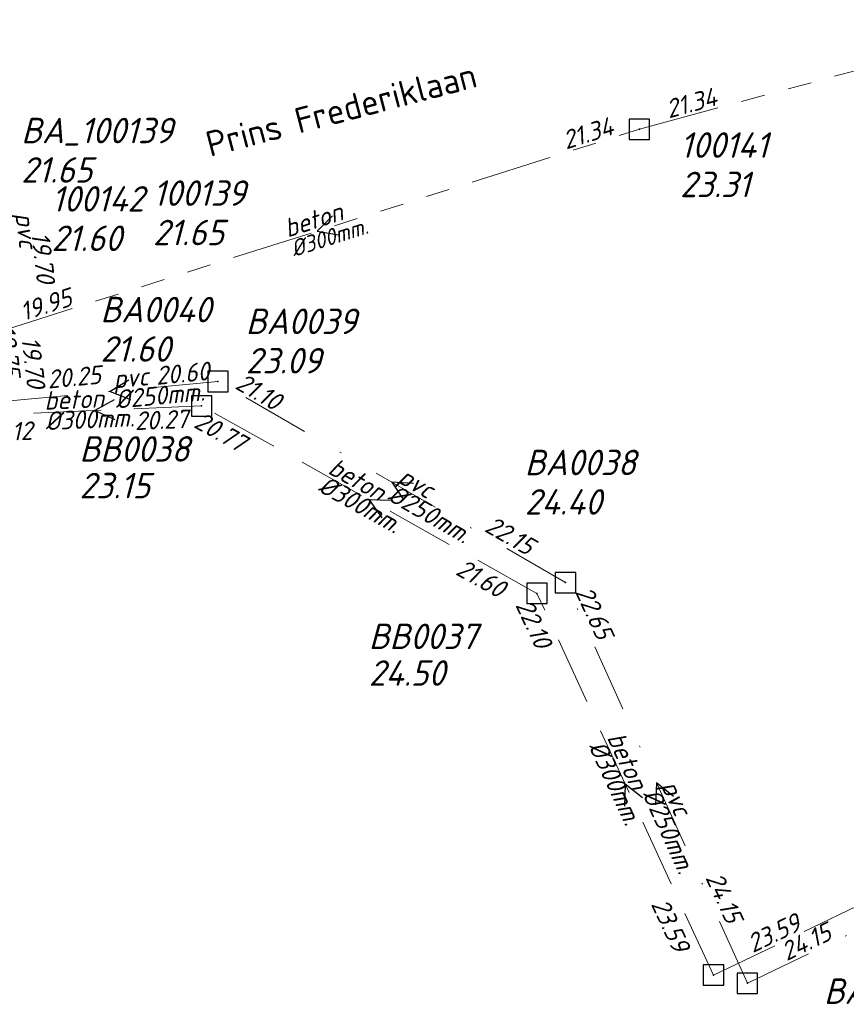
# Model space of a CAD drawing. Header units: metres. Extents: x 152202 to 157341, y 461610 to 468701.
# Tile 5 of 238: x 152921 to 152982, y 461916 to 461989. Entities that reach past the tile are written whole.
import ezdxf
from ezdxf.enums import TextEntityAlignment as Align

# ---------------------------------------------------------------- set-up
doc = ezdxf.new("R2010")
doc.units = ezdxf.units.M
doc.header["$PDMODE"] = 64
doc.header["$PDSIZE"] = 1.5
for name, pattern in [('RI-GWA', [18.45, 6, -1.8, 1.75, -1.8, 1.75, -1.8, 1.75, -1.8]), ('RI-HWA', [7.4, 5, -2.4]), ('RI-VWA', [11, 5, -3, 0, -3])]:
    doc.linetypes.add(name, pattern=pattern)
doc.layers.get('0').update_dxf_attribs({"linetype": 'CONTINUOUS'})
for name, color, linetype, lineweight in [('B-OI-RI-GWA-MATERIAAL-T18', 10, 'CONTINUOUS', 18), ('B-OI-RI-GWA-PUTDEKSELHOOGTE-T25', 10, 'CONTINUOUS', 25), ('B-OI-RI-GWA_BOB-T18', 10, 'CONTINUOUS', 18), ('B-OI-RI-GWA_DIAMETER-T18', 10, 'CONTINUOUS', 18), ('B-OI-RI-GWA_PUTNUMMER-T18', 10, 'CONTINUOUS', 18), ('B-OI-RI-GWA_RIOOLPUT-S', 10, 'CONTINUOUS', 25), ('B-OI-RI-GWA_TRANSPORTLEIDING-G', 10, 'RI-GWA', 18), ('B-OI-RI-HWA-BOB-T18', 150, 'CONTINUOUS', 18), ('B-OI-RI-HWA-MATERIAAL-T18', 150, 'CONTINUOUS', 18), ('B-OI-RI-HWA-PUTDEKSELHOOGTE-T25', 150, 'CONTINUOUS', 25), ('B-OI-RI-HWA-PUTNUMMER-T25', 150, 'CONTINUOUS', 25), ('B-OI-RI-HWA_DIAMETER-T18', 150, 'CONTINUOUS', 18), ('B-OI-RI-HWA_RIOOLPUT-S', 150, 'CONTINUOUS', 25), ('B-OI-RI-HWA_TRANSPORTLEIDING-G', 150, 'RI-HWA', 18), ('B-OI-RI-STROOMRICHTING-S', 252, 'CONTINUOUS', 25), ('B-OI-RI-VWA-BOB-T18', 34, 'CONTINUOUS', 18), ('B-OI-RI-VWA-DIAMETER-T18', 34, 'CONTINUOUS', 18), ('B-OI-RI-VWA-MATERIAAL-T18', 34, 'CONTINUOUS', 18), ('B-OI-RI-VWA_PUTDEKSELHOOGTE-T25', 34, 'CONTINUOUS', 25), ('B-OI-RI-VWA_PUTNUMMER-T25', 34, 'CONTINUOUS', 25), ('B-OI-RI-VWA_RIOOLPUT-S', 34, 'CONTINUOUS', 25), ('B-OI-RI-VWA_TRANSPORTLEIDING-G', 34, 'RI-VWA', 18), ('B-RO-OG-TOPOGRAFIE-T18', 2, 'CONTINUOUS', 18)]:
    doc.layers.add(name, color=color, linetype=linetype, lineweight=lineweight)
doc.styles.add('NLCS-ISO-M200-T18', font='NLCS-ISO.ttf', dxfattribs={"height": 360})
doc.styles.add('NLCS-ISO-M500-T18_CURSIEF', font='NLCS-ISO.ttf', dxfattribs={"oblique": 15, "height": 0.9})
doc.styles.add('NLCS-ISO-M750-T18_CURSIEF', font='NLCS-ISO.ttf', dxfattribs={"oblique": 15, "height": 1.35})
doc.styles.add('NLCS-ISO-M750-T25_CURSIEF', font='NLCS-ISO.ttf', dxfattribs={"oblique": 15, "height": 1.875})

# ---------------------------------------------------------------- blocks, each defined once
blk = doc.blocks.new('ACMAP_ANN_TEMPLATE_hwa-diam')
at = {"style": 'NLCS-ISO-M750-T18_CURSIEF', "oblique": 15}
blk.add_attdef('hwa-diam', (-3.7, -1.3), '', height=1.35, dxfattribs=at)
blk = doc.blocks.new('ACMAP_ANN_TEMPLATE_hwa-materiaal')
at = {"style": 'NLCS-ISO-M750-T18_CURSIEF', "oblique": 15}
blk.add_attdef('hwa-mat', (-3.7, 0.2), '', height=1.35, dxfattribs=at)
blk = doc.blocks.new('ACMAP_ANN_TEMPLATE_hwa-nap-l')
at = {"style": 'NLCS-ISO-M750-T18_CURSIEF', "oblique": 15}
blk.add_attdef('hwa-nap-l', (3.3, 0.2), '', height=1.35, dxfattribs=at)
blk = doc.blocks.new('ACMAP_ANN_TEMPLATE_hwa-nap-r')
at = {"style": 'NLCS-ISO-M750-T18_CURSIEF', "oblique": 15}
blk.add_attdef('hwa-nap-r', (-5.6, 0.2), '', height=1.35, dxfattribs=at)
blk = doc.blocks.new('ACMAP_ANN_TEMPLATE_vwa-diam')
at = {"style": 'NLCS-ISO-M750-T18_CURSIEF', "oblique": 15}
blk.add_attdef('vwa-diam', (0.3, -1.3), '', height=1.35, dxfattribs=at)
blk = doc.blocks.new('ACMAP_ANN_TEMPLATE_vwa-materiaal')
at = {"style": 'NLCS-ISO-M750-T18_CURSIEF', "oblique": 15}
blk.add_attdef('vwa-mat', (0.3, 0.2), '', height=1.35, dxfattribs=at)
blk = doc.blocks.new('ACMAP_ANN_TEMPLATE_vwa-nap-l')
at = {"style": 'NLCS-ISO-M750-T18_CURSIEF', "oblique": 15}
blk.add_attdef('vwa-nap-l', (3.3, 0.2), '', height=1.35, dxfattribs=at)
blk = doc.blocks.new('ACMAP_ANN_TEMPLATE_vwa-nap-r')
at = {"style": 'NLCS-ISO-M750-T18_CURSIEF', "oblique": 15}
blk.add_attdef('vwa-nap-r', (-5.6, 0.2), '', height=1.35, dxfattribs=at)
blk = doc.blocks.new('ACMAP_ANN_TEMPLATE_gwa-diam')
at = {"style": 'NLCS-ISO-M500-T18_CURSIEF', "oblique": 15}
blk.add_attdef('gwa-diam', (-2.2, -1.3), '', height=1.2, dxfattribs=at)
blk = doc.blocks.new('ACMAP_ANN_TEMPLATE_gwa-materiaal')
at = {"style": 'NLCS-ISO-M750-T18_CURSIEF', "oblique": 15}
blk.add_attdef('gwa-mat', (-2.2, 0.2), '', height=1.35, dxfattribs=at)
blk = doc.blocks.new('ACMAP_ANN_TEMPLATE_gwa-nap-l')
at = {"style": 'NLCS-ISO-M750-T18_CURSIEF', "oblique": 15}
blk.add_attdef('gwa-nap-l', (2.3, 0.2), '', height=1.35, dxfattribs=at)
blk = doc.blocks.new('ACMAP_ANN_TEMPLATE_gwa-nap-r')
at = {"style": 'NLCS-ISO-M750-T18_CURSIEF', "oblique": 15}
blk.add_attdef('gwa-nap-r', (-5.6, 0.2), '', height=1.35, dxfattribs=at)
blk = doc.blocks.new('ACMAP_ANN_TEMPLATE_hwa-puth')
at = {"color": 0, "linetype": 'ByBlock', "style": 'NLCS-ISO-M750-T25_CURSIEF', "oblique": 15}
blk.add_attdef('hwa-puth', (-9, -6.8), '', height=1.875, dxfattribs=at)
blk = doc.blocks.new('ACMAP_ANN_TEMPLATE_hwa-putnr')
at = {"color": 0, "linetype": 'ByBlock', "style": 'NLCS-ISO-M750-T25_CURSIEF', "oblique": 15}
blk.add_attdef('hwa-putnr', (-9, -4.1), '', height=1.875, dxfattribs=at)
blk = doc.blocks.new('ACMAP_ANN_TEMPLATE_gwa-puth')
at = {"style": 'NLCS-ISO-M750-T25_CURSIEF', "oblique": 15}
blk.add_attdef('gwa-puth', (3, -5), '', height=1.875, dxfattribs=at)
blk = doc.blocks.new('ACMAP_ANN_TEMPLATE_gwa-putnr')
at = {"style": 'NLCS-ISO-M750-T25_CURSIEF', "oblique": 15}
blk.add_attdef('gwa-putnr', (3, -2.1), '', height=1.875, dxfattribs=at)
blk = doc.blocks.new('ACMAP_ANN_TEMPLATE_vwa-puth')
at = {"style": 'NLCS-ISO-M750-T25_CURSIEF', "oblique": 15}
blk.add_attdef('vwa-puth', (-3, 5), '', height=1.875, dxfattribs=at)
blk = doc.blocks.new('ACMAP_ANN_TEMPLATE_vwa-putnr')
at = {"style": 'NLCS-ISO-M750-T25_CURSIEF', "oblique": 15}
blk.add_attdef('vaw-putnr', (-3, 7.9), '', height=1.875, dxfattribs=at)

msp = doc.modelspace()

# ---------------------------------------------------------------- linework, layer by layer
at = {"layer": 'B-OI-RI-GWA_RIOOLPUT-S', "transparency": 33554623}
msp.add_point((152966.94, 461980.77), dxfattribs=at)
at = {"layer": 'B-OI-RI-GWA_TRANSPORTLEIDING-G', "transparency": 33554623}
for p, q in [((152966.94, 461980.77), (153020.92, 461995.41)), ((152919.45, 461965.76), (152966.94, 461980.77))]:
    msp.add_line(p, q, dxfattribs=at)
at = {"layer": 'B-OI-RI-HWA_RIOOLPUT-S', "transparency": 33554623}
for p in [(152934.7, 461960.4), (152959.4, 461946.6), (152972.4, 461918.5)]:
    msp.add_point(p, dxfattribs=at)
at = {"layer": 'B-OI-RI-HWA_TRANSPORTLEIDING-G', "transparency": 33554623}
for p, q in [((152934.7, 461960.4), (152918.98, 461959.74)), ((152959.4, 461946.6), (152934.7, 461960.4)), ((152972.4, 461918.5), (153036.7, 461949.3)), ((152972.4, 461918.5), (152959.4, 461946.6))]:
    msp.add_line(p, q, dxfattribs=at)
at = {"layer": 'B-OI-RI-STROOMRICHTING-S', "transparency": 33554623}
for points in [[(152944.35, 461974.39), (152943.2, 461973.27), (152944.79, 461973.01)], [(152929.34, 461962.31), (152927.97, 461961.46), (152929.47, 461960.88)], [(152928.25, 461960.85), (152926.84, 461960.07), (152928.31, 461959.41)], [(152950.31, 461954.7), (152948.7, 461954.8), (152949.59, 461953.46)], [(152948.66, 461953.43), (152947.05, 461953.5), (152947.96, 461952.17)], [(152967.16, 461931.55), (152965.9, 461932.55), (152965.85, 461930.94)], [(152969.45, 461931.64), (152968.2, 461932.65), (152968.14, 461931.04)]]:
    msp.add_lwpolyline(points, dxfattribs=at)
at = {"layer": 'B-OI-RI-VWA_RIOOLPUT-S', "transparency": 33554623}
for p in [(152935.9, 461962.2), (152961.5, 461947.4), (152974.9, 461917.9)]:
    msp.add_point(p, dxfattribs=at)
at = {"layer": 'B-OI-RI-VWA_TRANSPORTLEIDING-G', "transparency": 33554623}
for p, q in [((152935.9, 461962.2), (152920.04, 461960.73)), ((152961.5, 461947.4), (152935.9, 461962.2)), ((152974.9, 461917.9), (153037.3, 461948)), ((152974.9, 461917.9), (152961.5, 461947.4))]:
    msp.add_line(p, q, dxfattribs=at)

# ---------------------------------------------------------------- block references
at = {"layer": 'B-OI-RI-GWA-MATERIAAL-T18', "transparency": 33554623}
ref = msp.add_blockref('ACMAP_ANN_TEMPLATE_gwa-materiaal', (152943.195, 461973.265), dxfattribs=dict(at, rotation=17.54000245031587))
ref.add_attrib('gwa-mat', 'beton', (152941.037, 461972.793), dxfattribs={"layer": '0', "color": 0, "linetype": 'ByBlock', "height": 1.35, "rotation": 17.54, "style": 'NLCS-ISO-M750-T18_CURSIEF', "oblique": 15})
ref = msp.add_blockref('ACMAP_ANN_TEMPLATE_gwa-materiaal', (152921.034, 461972.342), dxfattribs=dict(at, rotation=276.6826609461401))
ref.add_attrib('gwa-mat', 'pvc', (152920.977, 461974.55), dxfattribs={"layer": '0', "color": 0, "linetype": 'ByBlock', "height": 1.35, "rotation": 276.68266, "style": 'NLCS-ISO-M750-T18_CURSIEF', "oblique": 15})
at = {"layer": 'B-OI-RI-GWA-PUTDEKSELHOOGTE-T25', "transparency": 33554623}
ref = msp.add_blockref('ACMAP_ANN_TEMPLATE_gwa-puth', (152966.94, 461980.77), dxfattribs=at)
ref.add_attrib('gwa-puth', '23.31', (152969.94, 461975.77), dxfattribs={"layer": '0', "color": 0, "linetype": 'ByBlock', "height": 1.875, "style": 'NLCS-ISO-M750-T25_CURSIEF', "oblique": 15})
ref = msp.add_blockref('ACMAP_ANN_TEMPLATE_gwa-puth', (152920.647, 461976.81), dxfattribs=at)
ref.add_attrib('gwa-puth', '21.60', (152923.647, 461971.81), dxfattribs={"layer": '0', "color": 0, "linetype": 'ByBlock', "height": 1.875, "style": 'NLCS-ISO-M750-T25_CURSIEF', "oblique": 15})
ref = msp.add_blockref('ACMAP_ANN_TEMPLATE_gwa-puth', (152928.116, 461977.233), dxfattribs=at)
ref.add_attrib('gwa-puth', '21.65', (152931.116, 461972.233), dxfattribs={"layer": '0', "color": 0, "linetype": 'ByBlock', "height": 1.875, "style": 'NLCS-ISO-M750-T25_CURSIEF', "oblique": 15})
at = {"layer": 'B-OI-RI-GWA_BOB-T18', "transparency": 33554623}
ref = msp.add_blockref('ACMAP_ANN_TEMPLATE_gwa-nap-l', (152966.94, 461980.77), dxfattribs=dict(at, rotation=15.17425596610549))
ref.add_attrib('gwa-nap-l', '21.34', (152969.107, 461981.565), dxfattribs={"layer": '0', "color": 0, "linetype": 'ByBlock', "height": 1.35, "rotation": 15.17426, "style": 'NLCS-ISO-M750-T18_CURSIEF', "oblique": 15})
ref = msp.add_blockref('ACMAP_ANN_TEMPLATE_gwa-nap-r', (152966.94, 461980.77), dxfattribs=dict(at, rotation=17.54000245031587))
ref.add_attrib('gwa-nap-r', '21.34', (152961.54, 461979.273), dxfattribs={"layer": '0', "color": 0, "linetype": 'ByBlock', "height": 1.35, "rotation": 17.54, "style": 'NLCS-ISO-M750-T18_CURSIEF', "oblique": 15})
ref = msp.add_blockref('ACMAP_ANN_TEMPLATE_gwa-nap-l', (152921.672, 461975.388), dxfattribs=dict(at, rotation=276.6826609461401))
ref.add_attrib('gwa-nap-l', '19.70', (152922.138, 461973.126), dxfattribs={"layer": '0', "color": 0, "linetype": 'ByBlock', "height": 1.35, "rotation": 276.68266, "style": 'NLCS-ISO-M750-T18_CURSIEF', "oblique": 15})
ref = msp.add_blockref('ACMAP_ANN_TEMPLATE_gwa-nap-l', (152919.45, 461965.76), dxfattribs=dict(at, rotation=17.54000245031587))
ref.add_attrib('gwa-nap-l', '19.95', (152921.583, 461966.644), dxfattribs={"layer": '0', "color": 0, "linetype": 'ByBlock', "height": 1.35, "rotation": 17.54, "style": 'NLCS-ISO-M750-T18_CURSIEF', "oblique": 15})
at = {"layer": 'B-OI-RI-GWA_DIAMETER-T18', "transparency": 33554623}
ref = msp.add_blockref('ACMAP_ANN_TEMPLATE_gwa-diam', (152943.195, 461973.265), dxfattribs=dict(at, rotation=17.54000245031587))
ref.add_attrib('gwa-diam', '%%c300mm.', (152941.489, 461971.362), dxfattribs={"layer": '0', "color": 0, "linetype": 'ByBlock', "height": 1.2, "rotation": 17.54, "style": 'NLCS-ISO-M500-T18_CURSIEF', "oblique": 15})
at = {"layer": 'B-OI-RI-GWA_PUTNUMMER-T18', "transparency": 33554623}
ref = msp.add_blockref('ACMAP_ANN_TEMPLATE_gwa-putnr', (152966.94, 461980.77), dxfattribs=at)
ref.add_attrib('gwa-putnr', '100141', (152969.94, 461978.67), dxfattribs={"layer": '0', "color": 0, "linetype": 'ByBlock', "height": 1.875, "style": 'NLCS-ISO-M750-T25_CURSIEF', "oblique": 15})
ref = msp.add_blockref('ACMAP_ANN_TEMPLATE_gwa-putnr', (152920.647, 461976.81), dxfattribs=at)
ref.add_attrib('gwa-putnr', '100142', (152923.647, 461974.71), dxfattribs={"layer": '0', "color": 0, "linetype": 'ByBlock', "height": 1.875, "style": 'NLCS-ISO-M750-T25_CURSIEF', "oblique": 15})
ref = msp.add_blockref('ACMAP_ANN_TEMPLATE_gwa-putnr', (152928.116, 461977.233), dxfattribs=at)
ref.add_attrib('gwa-putnr', '100139', (152931.116, 461975.133), dxfattribs={"layer": '0', "color": 0, "linetype": 'ByBlock', "height": 1.875, "style": 'NLCS-ISO-M750-T25_CURSIEF', "oblique": 15})
at = {"layer": 'B-OI-RI-HWA-BOB-T18', "transparency": 33554623}
ref = msp.add_blockref('ACMAP_ANN_TEMPLATE_hwa-nap-l', (152926.515, 461958.281), dxfattribs=dict(at, rotation=2.404136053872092))
ref.add_attrib('hwa-nap-l', '20.27', (152929.804, 461958.619), dxfattribs={"layer": '0', "color": 0, "linetype": 'ByBlock', "height": 1.35, "rotation": 2.40414, "style": 'NLCS-ISO-M750-T18_CURSIEF', "oblique": 15})
ref = msp.add_blockref('ACMAP_ANN_TEMPLATE_hwa-nap-r', (152938.825, 461955.97), dxfattribs=dict(at, rotation=330.807713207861))
ref.add_attrib('hwa-nap-r', '20.77', (152934.034, 461958.876), dxfattribs={"layer": '0', "color": 0, "linetype": 'ByBlock', "height": 1.35, "rotation": 330.80771, "style": 'NLCS-ISO-M750-T18_CURSIEF', "oblique": 15})
ref = msp.add_blockref('ACMAP_ANN_TEMPLATE_hwa-nap-r', (152924.197, 461957.795), dxfattribs=dict(at, rotation=2.404136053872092))
ref.add_attrib('hwa-nap-r', '20.12', (152918.593, 461957.76), dxfattribs={"layer": '0', "color": 0, "linetype": 'ByBlock', "height": 1.35, "rotation": 2.40414, "style": 'NLCS-ISO-M750-T18_CURSIEF', "oblique": 15})
ref = msp.add_blockref('ACMAP_ANN_TEMPLATE_hwa-nap-l', (152950.346, 461949.468), dxfattribs=dict(at, rotation=330.807713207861))
ref.add_attrib('hwa-nap-l', '21.60', (152953.325, 461948.033), dxfattribs={"layer": '0', "color": 0, "linetype": 'ByBlock', "height": 1.35, "rotation": 330.80771, "style": 'NLCS-ISO-M750-T18_CURSIEF', "oblique": 15})
ref = msp.add_blockref('ACMAP_ANN_TEMPLATE_hwa-nap-r', (152959.952, 461940.589), dxfattribs=dict(at, rotation=294.8268398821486))
ref.add_attrib('hwa-nap-r', '22.10', (152957.782, 461945.755), dxfattribs={"layer": '0', "color": 0, "linetype": 'ByBlock', "height": 1.35, "rotation": 294.82684, "style": 'NLCS-ISO-M750-T18_CURSIEF', "oblique": 15})
ref = msp.add_blockref('ACMAP_ANN_TEMPLATE_hwa-nap-l', (152966.202, 461926.649), dxfattribs=dict(at, rotation=294.8268398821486))
ref.add_attrib('hwa-nap-l', '23.59', (152967.77, 461923.738), dxfattribs={"layer": '0', "color": 0, "linetype": 'ByBlock', "height": 1.35, "rotation": 294.82684, "style": 'NLCS-ISO-M750-T18_CURSIEF', "oblique": 15})
ref = msp.add_blockref('ACMAP_ANN_TEMPLATE_hwa-nap-l', (152972.4, 461918.5), dxfattribs=dict(at, rotation=25.59463830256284))
ref.add_attrib('hwa-nap-l', '23.59', (152975.29, 461920.106), dxfattribs={"layer": '0', "color": 0, "linetype": 'ByBlock', "height": 1.35, "rotation": 25.59464, "style": 'NLCS-ISO-M750-T18_CURSIEF', "oblique": 15})
at = {"layer": 'B-OI-RI-HWA-MATERIAAL-T18', "transparency": 33554623}
ref = msp.add_blockref('ACMAP_ANN_TEMPLATE_hwa-materiaal', (152926.84, 461960.07), dxfattribs=dict(at, rotation=2.404136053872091))
ref.add_attrib('hwa-mat', 'beton', (152923.135, 461960.115), dxfattribs={"layer": '0', "color": 0, "linetype": 'ByBlock', "height": 1.35, "rotation": 2.40414, "style": 'NLCS-ISO-M750-T18_CURSIEF', "oblique": 15})
ref = msp.add_blockref('ACMAP_ANN_TEMPLATE_hwa-materiaal', (152947.05, 461953.5), dxfattribs=dict(at, rotation=330.807713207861))
ref.add_attrib('hwa-mat', 'beton', (152943.917, 461955.479), dxfattribs={"layer": '0', "color": 0, "linetype": 'ByBlock', "height": 1.35, "rotation": 330.80771, "style": 'NLCS-ISO-M750-T18_CURSIEF', "oblique": 15})
ref = msp.add_blockref('ACMAP_ANN_TEMPLATE_hwa-materiaal', (152965.9, 461932.55), dxfattribs=dict(at, rotation=294.8268398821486))
ref.add_attrib('hwa-mat', 'beton', (152964.528, 461935.992), dxfattribs={"layer": '0', "color": 0, "linetype": 'ByBlock', "height": 1.35, "rotation": 294.82684, "style": 'NLCS-ISO-M750-T18_CURSIEF', "oblique": 15})
at = {"layer": 'B-OI-RI-HWA-PUTDEKSELHOOGTE-T25', "transparency": 33554623}
for p, values in [((152934.7, 461960.4), {'hwa-puth': '23.15'}), ((152956.01, 461946.6), {'hwa-puth': '24.50'})]:
    msp.add_blockref('ACMAP_ANN_TEMPLATE_hwa-puth', p, dxfattribs=at).add_auto_attribs(values)
at = {"layer": 'B-OI-RI-HWA-PUTNUMMER-T25', "transparency": 33554623}
for p, values in [((152934.7, 461960.4), {'hwa-putnr': 'BB0038'}), ((152956.01, 461946.6), {'hwa-putnr': 'BB0037'})]:
    msp.add_blockref('ACMAP_ANN_TEMPLATE_hwa-putnr', p, dxfattribs=at).add_auto_attribs(values)
at = {"layer": 'B-OI-RI-HWA_DIAMETER-T18', "transparency": 33554623}
ref = msp.add_blockref('ACMAP_ANN_TEMPLATE_hwa-diam', (152926.84, 461960.07), dxfattribs=dict(at, rotation=2.404136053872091))
ref.add_attrib('hwa-diam', '%%c300mm.', (152923.198, 461958.616), dxfattribs={"layer": '0', "color": 0, "linetype": 'ByBlock', "height": 1.35, "rotation": 2.40414, "style": 'NLCS-ISO-M750-T18_CURSIEF', "oblique": 15})
ref = msp.add_blockref('ACMAP_ANN_TEMPLATE_hwa-diam', (152947.05, 461953.5), dxfattribs=dict(at, rotation=330.807713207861))
ref.add_attrib('hwa-diam', '%%c300mm.', (152943.186, 461954.17), dxfattribs={"layer": '0', "color": 0, "linetype": 'ByBlock', "height": 1.35, "rotation": 330.80771, "style": 'NLCS-ISO-M750-T18_CURSIEF', "oblique": 15})
ref = msp.add_blockref('ACMAP_ANN_TEMPLATE_hwa-diam', (152965.9, 461932.55), dxfattribs=dict(at, rotation=294.8268398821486))
ref.add_attrib('hwa-diam', '%%c300mm.', (152963.167, 461935.362), dxfattribs={"layer": '0', "color": 0, "linetype": 'ByBlock', "height": 1.35, "rotation": 294.82684, "style": 'NLCS-ISO-M750-T18_CURSIEF', "oblique": 15})
at = {"layer": 'B-OI-RI-VWA-BOB-T18', "transparency": 33554623}
ref = msp.add_blockref('ACMAP_ANN_TEMPLATE_vwa-nap-r', (152920.04, 461960.73), dxfattribs=dict(at, rotation=276.6900089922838))
ref.add_attrib('vwa-nap-r', '19.75', (152919.586, 461966.315), dxfattribs={"layer": '0', "color": 0, "linetype": 'ByBlock', "height": 1.35, "rotation": 276.69001, "style": 'NLCS-ISO-M750-T18_CURSIEF', "oblique": 15})
ref = msp.add_blockref('ACMAP_ANN_TEMPLATE_vwa-nap-l', (152920.833, 461968.661), dxfattribs=dict(at, rotation=276.6900089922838))
ref.add_attrib('vwa-nap-l', '19.70', (152921.416, 461965.407), dxfattribs={"layer": '0', "color": 0, "linetype": 'ByBlock', "height": 1.35, "rotation": 276.69001, "style": 'NLCS-ISO-M750-T18_CURSIEF', "oblique": 15})
ref = msp.add_blockref('ACMAP_ANN_TEMPLATE_vwa-nap-l', (152928.115, 461961.446), dxfattribs=dict(at, rotation=5.295387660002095))
ref.add_attrib('vwa-nap-l', '20.60', (152931.382, 461961.95), dxfattribs={"layer": '0', "color": 0, "linetype": 'ByBlock', "height": 1.35, "rotation": 5.29539, "style": 'NLCS-ISO-M750-T18_CURSIEF', "oblique": 15})
ref = msp.add_blockref('ACMAP_ANN_TEMPLATE_vwa-nap-r', (152928.986, 461961.995), dxfattribs=dict(at, rotation=5.295387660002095))
ref.add_attrib('vwa-nap-r', '20.25', (152923.392, 461961.678), dxfattribs={"layer": '0', "color": 0, "linetype": 'ByBlock', "height": 1.35, "rotation": 5.29539, "style": 'NLCS-ISO-M750-T18_CURSIEF', "oblique": 15})
ref = msp.add_blockref('ACMAP_ANN_TEMPLATE_vwa-nap-r', (152941.83, 461958.753), dxfattribs=dict(at, rotation=329.96671956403))
ref.add_attrib('vwa-nap-r', '21.10', (152937.082, 461961.729), dxfattribs={"layer": '0', "color": 0, "linetype": 'ByBlock', "height": 1.35, "rotation": 329.96672, "style": 'NLCS-ISO-M750-T18_CURSIEF', "oblique": 15})
ref = msp.add_blockref('ACMAP_ANN_TEMPLATE_vwa-nap-l', (152952.501, 461952.694), dxfattribs=dict(at, rotation=329.96671956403))
ref.add_attrib('vwa-nap-l', '22.15', (152955.458, 461951.216), dxfattribs={"layer": '0', "color": 0, "linetype": 'ByBlock', "height": 1.35, "rotation": 329.96672, "style": 'NLCS-ISO-M750-T18_CURSIEF', "oblique": 15})
ref = msp.add_blockref('ACMAP_ANN_TEMPLATE_vwa-nap-r', (152964.316, 461941.554), dxfattribs=dict(at, rotation=294.4293198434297))
ref.add_attrib('vwa-nap-r', '22.65', (152962.182, 461946.735), dxfattribs={"layer": '0', "color": 0, "linetype": 'ByBlock', "height": 1.35, "rotation": 294.42932, "style": 'NLCS-ISO-M750-T18_CURSIEF', "oblique": 15})
ref = msp.add_blockref('ACMAP_ANN_TEMPLATE_vwa-nap-l', (152970.239, 461928.589), dxfattribs=dict(at, rotation=294.4293198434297))
ref.add_attrib('vwa-nap-l', '24.15', (152971.785, 461925.667), dxfattribs={"layer": '0', "color": 0, "linetype": 'ByBlock', "height": 1.35, "rotation": 294.42932, "style": 'NLCS-ISO-M750-T18_CURSIEF', "oblique": 15})
ref = msp.add_blockref('ACMAP_ANN_TEMPLATE_vwa-nap-l', (152974.9, 461917.9), dxfattribs=dict(at, rotation=25.75135046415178))
ref.add_attrib('vwa-nap-l', '24.15', (152977.785, 461919.514), dxfattribs={"layer": '0', "color": 0, "linetype": 'ByBlock', "height": 1.35, "rotation": 25.75135, "style": 'NLCS-ISO-M750-T18_CURSIEF', "oblique": 15})
at = {"layer": 'B-OI-RI-VWA-DIAMETER-T18', "transparency": 33554623}
ref = msp.add_blockref('ACMAP_ANN_TEMPLATE_vwa-diam', (152927.97, 461961.465), dxfattribs=dict(at, rotation=5.295387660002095))
ref.add_attrib('vwa-diam', '%%c250mm.', (152928.389, 461960.198), dxfattribs={"layer": '0', "color": 0, "linetype": 'ByBlock', "height": 1.35, "rotation": 5.29539, "style": 'NLCS-ISO-M750-T18_CURSIEF', "oblique": 15})
ref = msp.add_blockref('ACMAP_ANN_TEMPLATE_vwa-diam', (152948.7, 461954.8), dxfattribs=dict(at, rotation=329.96671956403))
ref.add_attrib('vwa-diam', '%%c250mm.', (152948.309, 461953.524), dxfattribs={"layer": '0', "color": 0, "linetype": 'ByBlock', "height": 1.35, "rotation": 329.96672, "style": 'NLCS-ISO-M750-T18_CURSIEF', "oblique": 15})
ref = msp.add_blockref('ACMAP_ANN_TEMPLATE_vwa-diam', (152968.2, 461932.65), dxfattribs=dict(at, rotation=294.4293198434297))
ref.add_attrib('vwa-diam', '%%c250mm.', (152967.14, 461931.839), dxfattribs={"layer": '0', "color": 0, "linetype": 'ByBlock', "height": 1.35, "rotation": 294.42932, "style": 'NLCS-ISO-M750-T18_CURSIEF', "oblique": 15})
at = {"layer": 'B-OI-RI-VWA-MATERIAAL-T18', "transparency": 33554623}
ref = msp.add_blockref('ACMAP_ANN_TEMPLATE_vwa-materiaal', (152927.97, 461961.465), dxfattribs=dict(at, rotation=5.295387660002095))
ref.add_attrib('vwa-mat', 'pvc', (152928.25, 461961.692), dxfattribs={"layer": '0', "color": 0, "linetype": 'ByBlock', "height": 1.35, "rotation": 5.29539, "style": 'NLCS-ISO-M750-T18_CURSIEF', "oblique": 15})
ref = msp.add_blockref('ACMAP_ANN_TEMPLATE_vwa-materiaal', (152948.7, 461954.8), dxfattribs=dict(at, rotation=329.96671956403))
ref.add_attrib('vwa-mat', 'pvc', (152949.06, 461954.823), dxfattribs={"layer": '0', "color": 0, "linetype": 'ByBlock', "height": 1.35, "rotation": 329.96672, "style": 'NLCS-ISO-M750-T18_CURSIEF', "oblique": 15})
ref = msp.add_blockref('ACMAP_ANN_TEMPLATE_vwa-materiaal', (152968.2, 461932.65), dxfattribs=dict(at, rotation=294.4293198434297))
ref.add_attrib('vwa-mat', 'pvc', (152968.506, 461932.46), dxfattribs={"layer": '0', "color": 0, "linetype": 'ByBlock', "height": 1.35, "rotation": 294.42932, "style": 'NLCS-ISO-M750-T18_CURSIEF', "oblique": 15})
at = {"layer": 'B-OI-RI-VWA_PUTDEKSELHOOGTE-T25', "transparency": 33554623}
ref = msp.add_blockref('ACMAP_ANN_TEMPLATE_vwa-puth', (152924.41, 461971.84), dxfattribs=at)
ref.add_attrib('vwa-puth', '21.65', (152921.41, 461976.84), dxfattribs={"layer": '0', "color": 0, "linetype": 'ByBlock', "height": 1.875, "style": 'NLCS-ISO-M750-T25_CURSIEF', "oblique": 15})
ref = msp.add_blockref('ACMAP_ANN_TEMPLATE_vwa-puth', (152930.248, 461958.659), dxfattribs=at)
ref.add_attrib('vwa-puth', '21.60', (152927.248, 461963.659), dxfattribs={"layer": '0', "color": 0, "linetype": 'ByBlock', "height": 1.875, "style": 'NLCS-ISO-M750-T25_CURSIEF', "oblique": 15})
ref = msp.add_blockref('ACMAP_ANN_TEMPLATE_vwa-puth', (152940.951, 461957.792), dxfattribs=at)
ref.add_attrib('vwa-puth', '23.09', (152937.951, 461962.792), dxfattribs={"layer": '0', "color": 0, "linetype": 'ByBlock', "height": 1.875, "style": 'NLCS-ISO-M750-T25_CURSIEF', "oblique": 15})
ref = msp.add_blockref('ACMAP_ANN_TEMPLATE_vwa-puth', (152961.5, 461947.4), dxfattribs=at)
ref.add_attrib('vwa-puth', '24.40', (152958.5, 461952.4), dxfattribs={"layer": '0', "color": 0, "linetype": 'ByBlock', "height": 1.875, "style": 'NLCS-ISO-M750-T25_CURSIEF', "oblique": 15})
at = {"layer": 'B-OI-RI-VWA_PUTNUMMER-T25', "transparency": 33554623}
ref = msp.add_blockref('ACMAP_ANN_TEMPLATE_vwa-putnr', (152924.41, 461971.84), dxfattribs=at)
ref.add_attrib('vaw-putnr', 'BA_100139', (152921.41, 461979.74), dxfattribs={"layer": '0', "color": 0, "linetype": 'ByBlock', "height": 1.875, "style": 'NLCS-ISO-M750-T25_CURSIEF', "oblique": 15})
ref = msp.add_blockref('ACMAP_ANN_TEMPLATE_vwa-putnr', (152930.248, 461958.659), dxfattribs=at)
ref.add_attrib('vaw-putnr', 'BA0040', (152927.248, 461966.559), dxfattribs={"layer": '0', "color": 0, "linetype": 'ByBlock', "height": 1.875, "style": 'NLCS-ISO-M750-T25_CURSIEF', "oblique": 15})
ref = msp.add_blockref('ACMAP_ANN_TEMPLATE_vwa-putnr', (152940.951, 461957.792), dxfattribs=at)
ref.add_attrib('vaw-putnr', 'BA0039', (152937.951, 461965.692), dxfattribs={"layer": '0', "color": 0, "linetype": 'ByBlock', "height": 1.875, "style": 'NLCS-ISO-M750-T25_CURSIEF', "oblique": 15})
ref = msp.add_blockref('ACMAP_ANN_TEMPLATE_vwa-putnr', (152961.5, 461947.4), dxfattribs=at)
ref.add_attrib('vaw-putnr', 'BA0038', (152958.5, 461955.3), dxfattribs={"layer": '0', "color": 0, "linetype": 'ByBlock', "height": 1.875, "style": 'NLCS-ISO-M750-T25_CURSIEF', "oblique": 15})
ref = msp.add_blockref('ACMAP_ANN_TEMPLATE_vwa-putnr', (152983.534, 461908.481), dxfattribs=at)
ref.add_attrib('vaw-putnr', 'BA0036', (152980.534, 461916.381), dxfattribs={"layer": '0', "color": 0, "linetype": 'ByBlock', "height": 1.875, "style": 'NLCS-ISO-M750-T25_CURSIEF', "oblique": 15})

# ---------------------------------------------------------------- texts
at = {"layer": 'B-RO-OG-TOPOGRAFIE-T18', "style": 'NLCS-ISO-M200-T18'}
msp.add_text('Prins Frederiklaan', height=1.875, rotation=14.7, dxfattribs=at).set_placement((152944.98, 461982.225), align=Align.MIDDLE)

doc.saveas('drawing.dxf')
